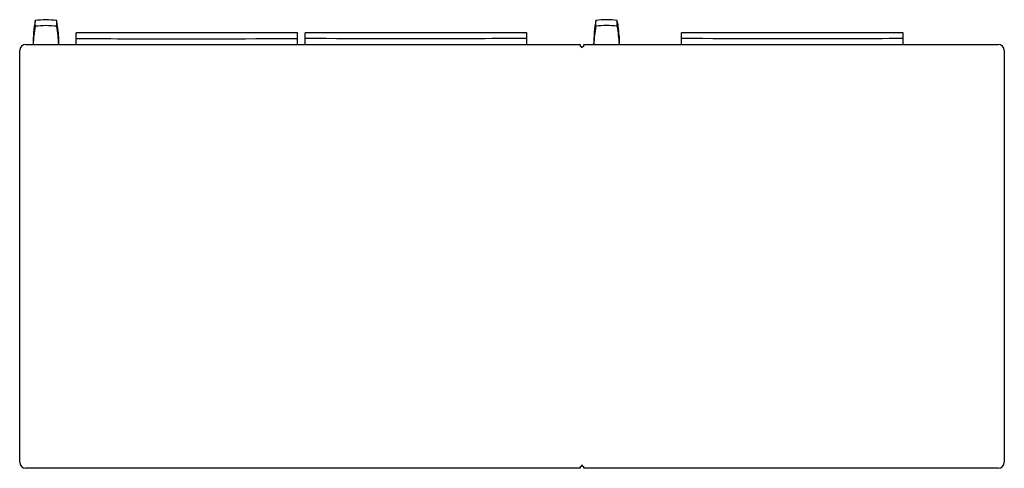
# Model space of a CAD drawing. Header units: millimetres. Extents: x 210 to 1615, y 942 to 1582.
import ezdxf

# ---------------------------------------------------------------- set-up
doc = ezdxf.new("R2010")
doc.units = ezdxf.units.MM
doc.header["$LTSCALE"] = 163.731064
doc.layers.get('0').update_dxf_attribs({"linetype": 'CONTINUOUS'})

msp = doc.modelspace()

# ---------------------------------------------------------------- linework, layer by layer
at = {"color": 7, "linetype": 'Continuous'}
for p, q in [((232.3, 1572.8), (232.3, 1581)), ((262.9, 1572.8), (262.9, 1581)), ((1032.4, 1572.8), (1032.4, 1581.2)), ((1062.8, 1572.8), (1062.8, 1581.2)), ((290.7, 1546.9), (290.7, 1563.4)), ((383.4, 1563.4), (290.7, 1563.4)), ((513.8, 1563.4), (383.4, 1563.4)), ((606.5, 1563.4), (513.8, 1563.4)), ((606.5, 1546.9), (606.5, 1563.4)), ((617.6, 1546.9), (617.6, 1563.4)), ((707.1, 1563.4), (617.6, 1563.4)), ((844.1, 1563.4), (707.1, 1563.4)), ((933.6, 1563.4), (844.1, 1563.4)), ((933.6, 1546.9), (933.6, 1563.4)), ((1154.6, 1546.9), (1154.6, 1563.4)), ((1470.6, 1563.4), (1154.6, 1563.4)), ((1272.4, 1564), (1351.1, 1564)), ((1272.4, 1563.4), (1272.4, 1564)), ((1278.4, 1564), (1278.4, 1563.4)), ((1345.2, 1564), (1345.2, 1563.4)), ((1351.1, 1564), (1351.1, 1563.4)), ((1470.6, 1546.9), (1470.6, 1563.4)), ((218.7, 1546.9), (1010.1, 1546.9)), ((1010.1, 1546.9), (1010.1, 1544.4)), ((1015.1, 1544.4), (1015.1, 1546.9)), ((1015.1, 1546.9), (1606.5, 1546.9)), ((210.1, 950.5), (210.1, 1538.3)), ((1615.1, 1538.3), (1615.1, 950.5)), ((1010.1, 941.9), (218.7, 941.9)), ((1010.1, 944.4), (1010.1, 941.9)), ((1015.1, 941.9), (1015.1, 944.4)), ((1606.5, 941.9), (1015.1, 941.9))]:
    msp.add_line(p, q, dxfattribs=at)
msp.add_lwpolyline([(1470.6, 1563.4), (1365.3, 1563.4), (1259.9, 1563.4), (1154.6, 1563.4)], dxfattribs=at)
for centre, radius, start, end in [((431.6, 1545.1), 202.5, 169.7818, 179.4984), ((247.6, 1461.2), 120.8, 82.729, 97.271), ((247.6, 1450.6), 123.1, 82.8675, 97.1325), ((64.1, 1545.2), 201.9, 7.9083, 10.2253), ((1231.6, 1545.1), 202.5, 169.7121, 179.4928), ((1047.6, 1461.4), 120.8, 82.7497, 97.2503), ((1047.6, 1450.6), 123.2, 82.8906, 97.1094), ((864.1, 1545.1), 202, 7.9393, 10.2951), ((423.9, 1537.5), 194.8, 169.5786, 177.2511), ((71.3, 1537.5), 194.8, 2.7489, 10.4214), ((63.7, 1545.1), 202.4, 0.4991, 7.9062), ((1223.7, 1537.4), 194.6, 169.5028, 177.2081), ((871.5, 1537.4), 194.6, 2.7919, 10.4972), ((863.6, 1545.1), 202.5, 0.5046, 7.9372), ((218.7, 1538.3), 8.6, 90, 180), ((1606.5, 1538.3), 8.6, 0, 90), ((1010.1, 1541.9), 2.5, 0, 90), ((1015.1, 1541.9), 2.5, 90, 180), ((218.7, 950.5), 8.6, 180, 270), ((1010.1, 946.9), 2.5, 270, 360), ((1015.1, 946.9), 2.5, 180, 270), ((1606.5, 950.5), 8.6, 270, 360)]:
    msp.add_arc(centre, radius, start, end, dxfattribs=at)
for points, knots in [([(290.7, 1555.4), (317, 1555.2), (422.3, 1554.8), (527.5, 1555), (606.5, 1555.4)], [0, 0, 0, 0, 0.249676, 1, 1, 1, 1]), ([(933.6, 1555.3), (907.3, 1555.2), (802, 1554.8), (696.6, 1554.9), (617.6, 1555.3)], [0, 0, 0, 0, 0.249675, 1, 1, 1, 1]), ([(1470.6, 1555.3), (1444.3, 1555.1), (1339, 1554.7), (1233.6, 1554.9), (1154.6, 1555.3)], [0, 0, 0, 0, 0.249675, 1, 1, 1, 1])]:
    msp.add_open_spline(points, degree=3, knots=knots, dxfattribs=at)

doc.saveas('drawing.dxf')
